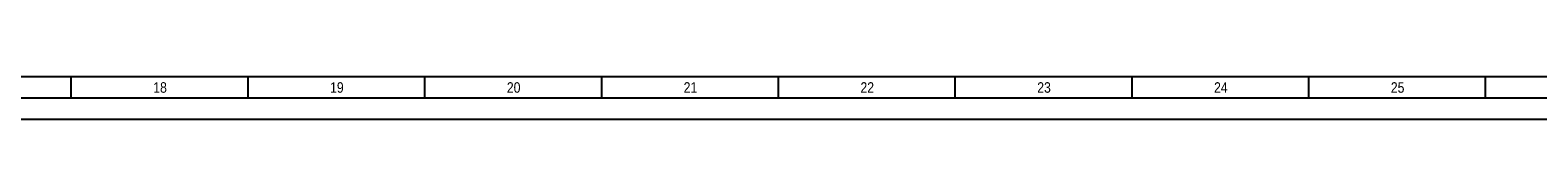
# Model space of a CAD drawing. Extents: x 0 to 1427, y 0 to 841.
# Tile 2 of 4: x 704 to 1062, y 0 to 10. Entities that reach past the tile are written whole.
import ezdxf
from ezdxf.enums import TextEntityAlignment as Align

# ---------------------------------------------------------------- set-up
doc = ezdxf.new("R2010")
doc.units = 0
doc.header["$LTSCALE"] = 12
doc.header["$MEASUREMENT"] = 0
doc.linetypes.add('SOLID_THICK', pattern=[0])
doc.linetypes.add('SOLID_THIN', pattern=[0])
doc.layers.get('0').update_dxf_attribs({"linetype": 'CONTINUOUS'})
doc.layers.add('TEXT', color=7, linetype='CONTINUOUS')
doc.styles.add('PLAIN_SMALL', font='arial.ttf', dxfattribs={"width": 0.75})

msp = doc.modelspace()

# ---------------------------------------------------------------- linework, layer by layer
at = {"color": 7, "linetype": 'SOLID_THIN'}
for p, q in [((1416.8, 10), (10, 10)), ((714, 10), (714, 5)), ((756, 10), (756, 5)), ((798, 10), (798, 5)), ((840, 10), (840, 5)), ((882, 10), (882, 5)), ((924, 10), (924, 5)), ((966, 10), (966, 5)), ((1008, 10), (1008, 5)), ((1050, 10), (1050, 5)), ((0, 0), (1426.8, 0))]:
    msp.add_line(p, q, dxfattribs=at)
at = {"color": 172, "linetype": 'SOLID_THICK'}
msp.add_line((1421.8, 5), (5, 5), dxfattribs=at)

# ---------------------------------------------------------------- texts
at = {"layer": 'TEXT', "color": 7, "style": 'PLAIN_SMALL', "width": 0.833333}
for s, p in [('18', (735.17, 7.5)), ('19', (777.17, 7.5)), ('20', (819.17, 7.5)), ('21', (861.17, 7.5)), ('22', (903.17, 7.5)), ('23', (945.17, 7.5)), ('24', (987.17, 7.5)), ('25', (1029.17, 7.5))]:
    msp.add_text(s, height=2.5, dxfattribs=at).set_placement(p, align=Align.MIDDLE_CENTER)

doc.saveas('drawing.dxf')
